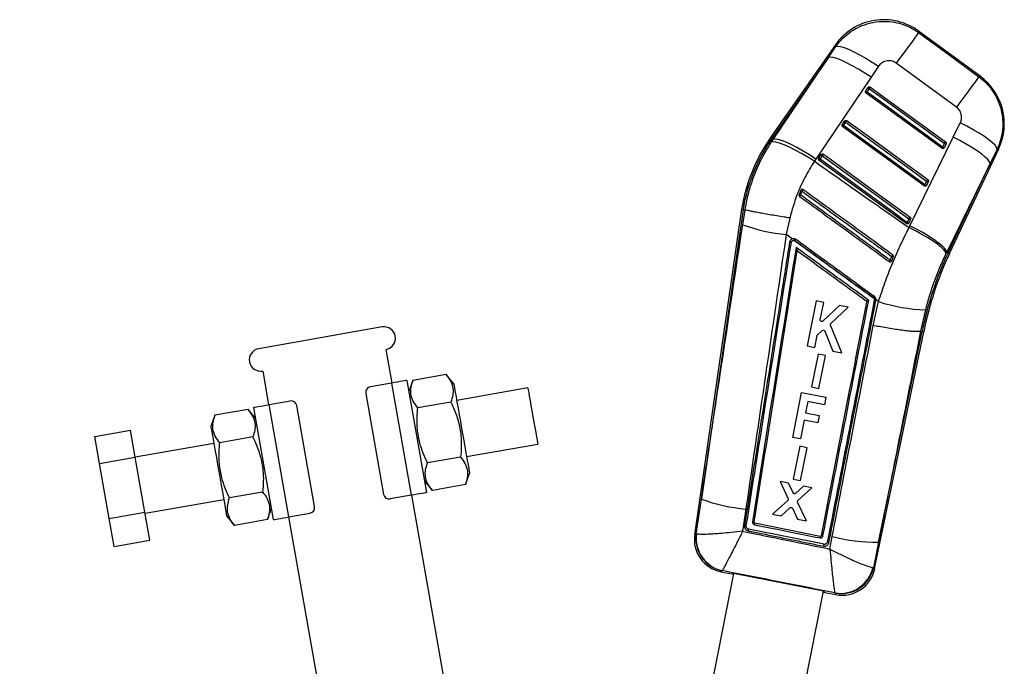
# Model space of a CAD drawing. Extents: x 28 to 381, y 14 to 282.
# Tile 6 of 15: x 253 to 322, y 71 to 116. Entities that reach past the tile are written whole.
import ezdxf

# ---------------------------------------------------------------- set-up
doc = ezdxf.new("R2010")
doc.units = 0
doc.layers.get('0').update_dxf_attribs({"linetype": 'CONTINUOUS'})
doc.styles.add('SLDTEXTSTYLE0', font='TXT', dxfattribs={"width": 0.75})
doc.dimstyles.new('SLDDIMSTYLE5', dxfattribs={"dimtxt": 3.5, "dimasz": 3.302, "dimexe": 0, "dimexo": 0.0625, "dimgap": 0.875, "dimtad": 1, "dimdec": 4, "dimlfac": 2.5, "dimzin": 12, "dimtxsty": 'SLDTEXTSTYLE0', "dimsah": 1, "dimcen": 0.09, "dimazin": 3, "dimtfac": 1, "dimtofl": 0, "dimtmove": 0, "dimatfit": 3, "dimtolj": 1, "dimtzin": 12})

# ---------------------------------------------------------------- blocks, each defined once
blk = doc.blocks.new('_D_8')
at = {"color": 179, "linetype": 'CONTINUOUS'}
blk.add_line((279.935, 25.663), (253.273, 25.663), dxfattribs=at)
blk.add_arc((282.003, 25.663), 27.731, 100, 180, dxfattribs=at)
for points in [[(277.188, 52.973), (273.858, 52.702), (274.094, 51.714)], [(254.273, 25.663), (254.975, 28.93), (253.961, 28.99)]]:
    blk.add_solid(points, dxfattribs=at)
at = {"color": 179, "linetype": 'CONTINUOUS', "insert": (254.134, 42.612, 0.04), "char_height": 3.5, "attachment_point": 1, "rotation": 49.98101, "style": 'SLDTEXTSTYLE0'}
blk.add_mtext('80°', dxfattribs=at)

msp = doc.modelspace()

# ---------------------------------------------------------------- linework, layer by layer
at = {"color": 7, "linetype": 'CONTINUOUS'}
for p, q in [((320.736888, 112.513303), (316.405005, 115.684247)), ((310.563669, 114.713639), (306.014745, 108.199566)), ((310.076647, 113.826793), (310.593228, 114.594376)), ((310.076647, 113.826793), (306.103666, 108.13747)), ((306.194012, 108.074385), (310.076647, 113.826793)), ((319.076026, 110.338527), (314.842859, 113.436037)), ((313.589531, 113.209402), (313.071391, 112.443006)), ((313.071391, 112.443006), (309.188409, 106.691163)), ((312.69801, 111.481523), (312.702483, 111.488431)), ((312.702483, 111.488431), (312.864495, 111.720437)), ((312.78967, 111.401337), (312.73081, 111.320448)), ((312.78967, 111.401337), (312.951684, 111.633342)), ((318.040014, 107.455849), (312.73081, 111.320448)), ((311.056413, 109.131252), (311.218426, 109.363258)), ((311.143609, 109.044158), (311.305622, 109.276157)), ((311.05191, 109.124297), (311.056413, 109.131252)), ((316.793663, 104.807716), (311.084743, 108.963275)), ((318.849796, 108.229381), (319.343052, 109.237569)), ((306.060602, 107.87425), (306.194012, 108.074385)), ((306.103666, 108.13747), (306.194012, 108.074385)), ((315.801752, 102.009523), (318.849796, 108.229381)), ((318.098858, 107.536715), (318.040014, 107.455849)), ((318.221528, 107.797354), (318.098858, 107.536715)), ((318.221307, 107.501554), (318.203244, 107.473987)), ((318.343976, 107.762193), (318.221307, 107.501554)), ((318.583834, 100.069582), (322.037769, 107.408184)), ((321.929911, 107.389241), (321.434903, 106.381952)), ((309.188409, 106.691163), (309.091693, 106.544739)), ((309.40582, 106.767088), (309.410344, 106.77408)), ((309.410344, 106.77408), (309.572357, 107.006085)), ((315.547312, 102.159589), (309.438674, 106.606102)), ((309.497544, 106.686973), (309.659557, 106.918978)), ((321.434903, 106.381952), (318.387524, 100.161981)), ((318.485704, 100.11577), (321.434903, 106.381952)), ((316.975189, 105.149221), (316.852519, 104.888582)), ((308.129198, 104.487818), (308.016509, 104.218757)), ((308.141807, 104.510092), (308.129198, 104.487818)), ((316.852519, 104.888582), (316.793663, 104.807716)), ((316.974956, 104.853421), (316.956932, 104.825902)), ((317.097628, 105.114066), (316.974956, 104.853421)), ((303.976861, 103.172403), (300.681429, 80.31547)), ((304.084072, 103.155988), (301.151438, 82.815408)), ((303.976861, 103.172403), (304.084072, 103.155988)), ((304.062358, 102.085638), (304.218629, 103.135353)), ((304.084072, 103.155988), (304.218489, 103.135401)), ((304.218629, 103.135353), (304.218489, 103.135401)), ((307.366799, 102.555394), (307.11418, 101.392531)), ((315.728843, 102.501088), (315.606174, 102.240449)), ((315.851277, 102.465933), (315.728605, 102.205294)), ((315.728605, 102.205294), (315.710607, 102.177798)), ((315.741188, 101.885122), (315.801752, 102.009523)), ((307.536923, 101.085531), (307.11418, 101.392531)), ((307.681738, 100.980365), (307.729492, 100.956428)), ((307.889255, 100.262749), (307.889186, 100.262314)), ((318.387524, 100.161981), (318.333939, 100.052488)), ((318.485704, 100.11577), (318.387524, 100.161981)), ((314.504278, 99.52445), (314.523772, 99.55607)), ((313.237751, 96.949219), (313.260561, 96.929127)), ((309.208572, 96.738171), (308.581028, 93.571663)), ((309.747443, 96.631491), (309.208572, 96.738171)), ((309.506434, 95.41533), (309.747443, 96.631491)), ((310.846517, 96.413898), (309.69131, 95.313558)), ((310.254921, 95.158708), (311.461477, 96.29215)), ((311.461477, 96.29215), (310.846517, 96.413898)), ((313.229829, 95.00671), (313.599232, 96.683156)), ((313.415182, 96.754366), (313.420362, 96.813065)), ((313.599232, 96.683156), (313.420362, 96.813065)), ((316.887802, 96.104604), (316.55677, 94.615957)), ((278.729461, 94.908541), (270.063153, 93.380436)), ((311.0248, 93.087819), (310.228326, 95.03656)), ((309.119937, 93.464964), (309.284385, 94.294816)), ((309.317719, 94.354325), (309.643458, 94.654855)), ((309.821801, 94.614461), (310.384958, 93.214503)), ((313.324827, 77.913934), (316.775725, 94.571587)), ((313.605184, 79.801866), (316.669429, 94.593128)), ((316.55677, 94.615957), (316.556543, 94.615897)), ((316.669429, 94.593128), (316.55677, 94.615957)), ((316.669429, 94.593128), (316.775725, 94.571587)), ((308.581028, 93.571663), (309.119937, 93.464964)), ((279.424054, 90.969312), (279.007299, 93.332848)), ((309.347751, 92.999613), (308.89142, 90.696978)), ((309.862966, 92.897609), (309.347751, 92.999613)), ((309.406668, 90.594962), (309.862966, 92.897609)), ((310.384958, 93.214503), (311.0248, 93.087819)), ((270.34099, 91.804746), (270.757745, 89.441207)), ((283.21941, 91.563374), (280.893581, 91.153267)), ((283.758254, 90.921205), (283.21941, 91.563374)), ((279.384662, 90.962365), (277.90745, 90.701893)), ((279.384662, 90.962365), (280.773847, 83.083904)), ((280.46795, 91.153377), (281.857136, 83.274916)), ((280.893581, 91.153267), (280.606869, 90.365532)), ((288.969455, 90.621569), (283.966631, 89.739436)), ((308.89142, 90.696978), (309.406668, 90.594962)), ((277.582986, 90.238511), (278.833253, 83.147895)), ((307.570304, 87.145665), (308.197548, 90.312263)), ((308.197548, 90.312263), (309.901664, 89.97471)), ((309.901664, 89.97471), (309.795949, 89.441013)), ((271.103035, 81.378677), (269.713849, 89.257139)), ((270.797138, 89.448154), (272.27435, 89.708626)), ((272.186324, 81.569689), (270.797138, 89.448154)), ((273.987998, 82.293546), (272.737733, 89.384162)), ((283.56028, 89.630204), (281.234451, 89.2201)), ((308.630733, 89.67182), (308.474557, 88.883373)), ((309.795949, 89.441013), (308.630733, 89.67182)), ((266.988096, 88.701355), (266.701383, 87.91362)), ((269.313924, 89.111462), (266.988096, 88.701355)), ((269.852768, 88.469293), (269.313924, 89.111462)), ((308.474557, 88.883373), (309.43356, 88.693413)), ((309.43356, 88.693413), (309.329173, 88.166427)), ((308.37017, 88.356387), (308.109206, 87.038919)), ((309.329173, 88.166427), (308.37017, 88.356387)), ((258.539361, 87.211179), (261.060468, 87.65572)), ((258.871475, 85.327673), (258.539361, 87.211179)), ((261.392582, 85.77221), (261.060468, 87.65572)), ((269.654794, 87.178293), (267.328966, 86.768186)), ((308.109206, 87.038919), (307.570304, 87.145665)), ((266.909761, 86.731851), (261.394838, 85.759419)), ((284.661224, 85.800206), (289.664047, 86.682337)), ((308.06533, 86.52541), (307.609001, 84.222743)), ((308.580546, 86.423406), (308.06533, 86.52541)), ((258.871475, 85.327673), (261.392582, 85.77221)), ((262.074247, 81.906295), (261.392582, 85.77221)), ((284.24202, 85.763868), (281.916191, 85.353762)), ((308.124253, 84.120726), (308.580546, 86.423406)), ((259.553141, 81.461754), (258.871475, 85.327673)), ((284.582889, 83.830699), (284.869602, 84.618437)), ((281.718217, 84.062761), (282.257061, 83.420592)), ((284.582889, 83.830699), (282.257061, 83.420592)), ((307.273361, 83.929813), (306.681891, 84.046915)), ((306.681891, 84.046915), (307.241477, 82.844484)), ((307.59728, 83.252856), (307.273361, 83.929813)), ((307.609001, 84.222743), (308.124253, 84.120726)), ((308.329326, 83.720743), (307.771239, 83.217919)), ((308.908652, 83.606046), (308.329326, 83.720743)), ((270.336534, 83.311957), (268.010706, 82.90185)), ((280.773847, 83.083904), (279.296635, 82.823431)), ((285.154444, 58.470654), (280.813239, 83.090847)), ((307.938533, 82.719004), (308.908652, 83.606046)), ((262.08943, 81.82019), (267.604354, 82.792619)), ((300.782597, 80.380872), (301.151438, 82.815408)), ((307.215353, 82.715898), (306.154904, 81.758228)), ((308.535144, 81.286949), (307.913471, 82.590219)), ((259.553141, 81.461754), (262.074247, 81.906295)), ((262.423799, 79.923889), (262.074247, 81.906295)), ((267.812732, 81.610849), (268.351575, 80.968681)), ((270.677404, 81.378787), (270.964116, 82.166522)), ((272.186324, 81.569689), (273.663534, 81.830162)), ((304.279663, 82.115879), (304.054053, 80.559048)), ((306.154904, 81.758228), (306.757638, 81.63889)), ((306.757638, 81.63889), (307.378955, 82.207012)), ((307.554512, 82.171932), (307.908598, 81.411004)), ((259.902692, 79.479348), (259.553141, 81.461754)), ((270.677404, 81.378787), (268.351575, 80.968681)), ((272.146932, 81.562745), (277.877321, 49.064089)), ((304.860765, 81.192061), (304.860735, 81.19187)), ((309.505999, 80.200898), (304.904208, 81.129917)), ((307.908598, 81.411004), (308.535144, 81.286949)), ((300.782597, 80.380872), (300.807032, 80.370033)), ((309.773004, 79.640582), (304.459085, 80.711993)), ((309.570474, 80.244451), (309.568328, 80.236634)), ((259.902692, 79.479348), (262.423799, 79.923889)), ((310.113405, 79.743457), (310.116907, 79.759219)), ((310.183159, 79.305237), (310.350926, 80.181855)), ((313.605184, 79.801866), (313.25095, 78.015735)), ((300.253614, 61.544071), (303.431334, 77.586603)), ((302.522283, 77.715137), (303.289216, 77.563223)), ((302.625738, 77.793058), (302.617587, 77.788824)), ((309.724866, 76.339972), (303.415859, 77.589667)), ((313.206885, 78.011545), (313.25095, 78.015735)), ((309.709356, 76.343044), (307.204372, 63.696784)), ((309.831865, 76.267248), (310.609082, 76.113295)), ((310.544066, 76.220971), (310.533759, 76.231605))]:
    msp.add_line(p, q, dxfattribs=at)
at = {"color": 8, "linetype": 'CONTINUOUS'}
msp.add_line((306.103666, 108.13747), (306.014745, 108.199566), dxfattribs=at)
at = {"color": 7, "linetype": 'CONTINUOUS', "flags": 128}
for points in [[(316.413927, 115.581184), (316.364727, 115.514159), (316.265103, 115.378248), (316.117752, 115.177118), (315.926656, 114.916223), (315.696988, 114.602607), (315.43496, 114.244765), (315.147659, 113.85237), (314.842859, 113.436037)], [(316.413927, 115.581184), (318.547282, 114.019507), (320.646489, 112.482828)], [(310.593228, 114.594376), (310.719729, 114.623356), (310.91584, 114.600503), (311.17616, 114.526432), (311.493522, 114.403188), (311.859185, 114.234173), (312.263081, 114.024025), (312.694085, 113.778549), (313.140333, 113.504487), (313.589531, 113.209402)], [(313.071391, 112.443006), (312.623823, 112.736302), (312.17914, 113.008797), (311.749479, 113.253057), (311.346567, 113.462406), (310.981402, 113.631141), (310.663952, 113.754648), (310.402881, 113.829559), (310.205315, 113.853824), (310.076647, 113.826793)], [(320.646489, 112.482828), (320.597294, 112.415814), (320.497704, 112.279951), (320.350412, 112.078911), (320.159397, 111.818123), (319.929827, 111.50465), (319.667909, 111.14695), (319.380719, 110.75471), (319.076026, 110.338527)], [(318.098858, 107.536715), (317.90191, 107.680076), (317.114118, 108.25352), (313.962946, 110.547298), (312.78967, 111.401337)], [(312.951684, 111.633342), (312.965545, 111.652386), (312.979365, 111.671376), (312.992627, 111.689591), (313.004831, 111.706352), (313.015515, 111.721027), (313.02428, 111.733067), (313.030795, 111.742007), (313.034812, 111.747521)], [(312.951684, 111.633342), (313.148633, 111.489981), (313.936425, 110.916537), (317.087594, 108.622759), (318.221528, 107.797354)], [(313.034812, 111.747521), (313.231761, 111.60416), (314.019555, 111.030721), (317.170733, 108.736956), (318.30467, 107.911557)], [(311.305622, 109.276157), (311.319483, 109.295201), (311.333303, 109.314191), (311.346565, 109.332406), (311.358768, 109.349173), (311.369452, 109.363848), (311.378216, 109.375882), (311.384729, 109.384829), (311.388746, 109.390348)], [(311.305622, 109.276157), (311.50257, 109.132796), (312.290362, 108.559358), (315.441537, 106.26558), (316.975189, 105.149221)], [(311.388746, 109.390348), (311.585695, 109.246987), (312.373489, 108.673542), (315.524668, 106.379777), (317.058322, 105.263424)], [(311.084743, 108.963275), (311.085823, 108.964759), (311.089033, 108.96917), (311.094275, 108.976376), (311.101392, 108.986151), (311.110167, 108.998209), (311.12034, 109.012186), (311.1316, 109.02766), (311.143609, 109.044158)], [(316.852519, 104.888582), (316.655571, 105.031943), (315.867776, 105.605387), (312.716604, 107.899159), (311.143609, 109.044158)], [(321.929911, 107.389241), (321.894014, 107.508582), (321.782252, 107.660943), (321.597559, 107.842326), (321.344772, 108.04798), (321.030525, 108.272516), (320.66305, 108.510041), (320.251987, 108.754325), (319.808108, 108.998972), (319.343052, 109.237569)], [(309.091693, 106.544739), (308.637351, 106.829959), (308.186101, 107.09449), (307.750316, 107.331079), (307.341947, 107.533234), (306.97219, 107.695424), (306.651183, 107.813185), (306.38773, 107.883304), (306.189053, 107.903844), (306.060602, 107.87425)], [(309.188409, 106.691163), (308.74089, 106.9844), (308.296263, 107.256823), (307.86666, 107.501006), (307.463806, 107.710284), (307.098691, 107.878941), (306.781282, 108.002382), (306.520237, 108.077234), (306.322685, 108.101451), (306.194012, 108.074385)], [(318.221528, 107.797354), (318.235389, 107.816398), (318.249208, 107.835388), (318.262473, 107.853603), (318.274677, 107.87037), (318.285364, 107.885045), (318.294132, 107.897085), (318.30065, 107.906031), (318.30467, 107.911557)], [(321.434903, 106.381952), (321.395761, 106.50236), (321.281699, 106.655383), (321.095676, 106.837052), (320.842514, 107.042652), (320.528782, 107.266861), (320.162618, 107.503849), (319.753519, 107.747483), (319.312093, 107.991439), (318.849796, 108.229381)], [(309.497544, 106.686973), (309.485536, 106.670475), (309.474276, 106.655007), (309.464103, 106.641036), (309.455326, 106.628978), (309.448208, 106.619197), (309.442966, 106.611997), (309.439755, 106.607586), (309.438674, 106.606102)], [(315.606174, 102.240449), (315.409225, 102.38381), (314.621431, 102.957254), (311.470256, 105.25102), (309.497544, 106.686973)], [(309.742677, 107.033169), (309.738662, 107.02765), (309.73215, 107.018709), (309.723386, 107.006669), (309.712704, 106.991988), (309.700501, 106.975227), (309.687239, 106.957006), (309.673418, 106.938022), (309.659557, 106.918978)], [(309.659557, 106.918978), (309.856506, 106.775617), (310.644299, 106.202173), (313.795474, 103.908407), (315.728843, 102.501088)], [(309.742677, 107.033169), (309.939626, 106.889808), (310.727422, 106.316369), (313.878602, 104.022604), (315.811971, 102.615291)], [(316.975189, 105.149221), (316.98905, 105.168265), (317.002869, 105.187249), (317.016131, 105.20547), (317.028335, 105.222237), (317.039022, 105.236911), (317.047787, 105.248952), (317.054302, 105.257904), (317.058322, 105.263424)], [(315.811971, 102.615291), (315.807954, 102.609771), (315.801439, 102.600825), (315.792677, 102.588778), (315.78199, 102.574104), (315.769789, 102.557337), (315.756527, 102.539116), (315.742705, 102.520132), (315.728843, 102.501088)], [(315.606174, 102.240449), (315.594167, 102.22395), (315.582907, 102.208489), (315.572736, 102.194512), (315.563962, 102.18246), (315.556845, 102.172684), (315.551603, 102.165478), (315.548393, 102.161073), (315.547312, 102.159589)], [(318.333939, 100.052488), (318.294174, 100.172525), (318.179396, 100.324768), (317.992577, 100.50528), (317.73856, 100.709372), (317.423928, 100.931763), (317.056835, 101.166689), (316.646788, 101.408064), (316.20442, 101.64963), (315.741188, 101.885122)], [(318.387524, 100.161981), (318.348357, 100.282377), (318.234253, 100.435394), (318.048165, 100.617075), (317.794928, 100.822693), (317.481107, 101.04692), (317.114848, 101.283931), (316.70565, 101.527589), (316.264135, 101.771563), (315.801752, 102.009523)], [(280.46795, 91.153377), (280.447135, 91.149708), (280.38549, 91.138836), (280.285383, 91.121185), (280.150663, 91.097432), (279.986505, 91.068485), (279.799218, 91.035461), (279.596001, 90.99963), (279.384662, 90.962365)], [(283.758254, 90.921205), (283.765095, 90.882405), (283.78545, 90.766966), (283.818819, 90.577724), (283.864378, 90.319344), (283.921007, 89.998185), (283.987311, 89.622158), (284.061657, 89.20052), (284.142215, 88.743651), (284.227001, 88.262805), (284.313928, 87.769821), (284.400854, 87.276837), (284.48564, 86.795988), (284.566199, 86.339122), (284.640545, 85.917484), (284.706849, 85.541454), (284.763478, 85.220298), (284.809037, 84.961918), (284.842405, 84.772676), (284.862761, 84.657234), (284.869602, 84.618437)], [(288.969455, 90.621569), (288.974522, 90.592834), (288.993425, 90.485626), (289.025566, 90.303346), (289.069628, 90.05346), (289.123807, 89.746195), (289.185885, 89.394134), (289.253321, 89.011684), (289.323354, 88.614508), (289.393116, 88.218867), (289.459752, 87.840956), (289.520534, 87.496245), (289.572972, 87.19885), (289.614921, 86.960947)], [(269.713849, 89.257139), (269.734665, 89.26081), (269.796311, 89.271679), (269.896417, 89.289331), (270.031138, 89.313087), (270.195295, 89.342031), (270.382582, 89.375055), (270.585799, 89.410889), (270.797138, 89.448154)], [(266.701383, 87.91362), (266.708225, 87.874821), (266.72858, 87.759378), (266.761948, 87.570139), (266.807507, 87.311759), (266.864136, 86.990601), (266.93044, 86.614573), (267.004787, 86.192932), (267.085345, 85.736066), (267.170131, 85.25522), (267.257057, 84.762233), (267.343985, 84.269249), (267.428771, 83.788404), (267.509328, 83.331534), (267.583674, 82.909897), (267.649979, 82.533869), (267.706608, 82.21271), (267.752166, 81.95433), (267.785535, 81.765088), (267.805891, 81.649649), (267.812732, 81.610849)], [(289.614921, 86.960947), (289.644663, 86.792272), (289.66098, 86.699733), (289.664047, 86.682337)], [(281.857136, 83.274916), (281.836321, 83.271244), (281.774675, 83.260375), (281.674569, 83.242723), (281.539848, 83.218968), (281.37569, 83.190024), (281.188404, 83.157), (280.985186, 83.121168), (280.773847, 83.083904)], [(271.103035, 81.378677), (271.123851, 81.382349), (271.185495, 81.393218), (271.285603, 81.41087), (271.420323, 81.434625), (271.584481, 81.463569), (271.771767, 81.496593), (271.974984, 81.532424), (272.186324, 81.569689)]]:
    msp.add_lwpolyline(points, dxfattribs=at)
at = {"color": 8, "linetype": 'CONTINUOUS', "flags": 128}
for points in [[(316.405005, 115.684247), (316.40603, 115.672415), (316.413927, 115.581184)], [(310.593228, 114.594376), (310.567081, 114.69987), (310.563669, 114.713639)], [(320.646489, 112.482828), (320.726875, 112.50993), (320.736888, 112.513303)], [(322.037769, 107.408184), (322.025866, 107.406097), (321.929911, 107.389241)], [(318.485704, 100.11577), (318.52862, 100.09557), (318.559289, 100.081134), (318.577698, 100.072473), (318.583834, 100.069582)], [(300.681429, 80.31547), (300.692518, 80.322638), (300.782597, 80.380872)], [(302.617587, 77.788824), (302.53273, 77.723214), (302.522283, 77.715137)], [(313.25095, 78.015735), (313.316724, 77.925101), (313.324827, 77.913934)], [(310.609082, 76.113295), (310.601951, 76.125106), (310.544066, 76.220971)]]:
    msp.add_lwpolyline(points, dxfattribs=at)
at = {"color": 7, "linetype": 'CONTINUOUS'}
for centre, radius, start, end in [((313.958945, 112.34264), 4.1412, 53.57128951, 145.21957655), ((318.290828, 109.171696), 4.1412, 334.62065309, 53.99335492), ((312.875313, 111.574258), 0.192967, 206.40873455, 243.65201098), ((313.037322, 111.806263), 0.192965, 206.40917506, 243.65352893), ((311.39128, 109.449105), 0.192998, 206.41122219, 243.65147751), ((311.229236, 109.21708), 0.192961, 206.41012704, 243.65649368), ((316.005028, 101.223127), 12.185093, 145.072528, 170.79649235), ((316.005028, 101.223127), 12.076637, 145.072528, 170.79022316), ((318.21797, 107.720729), 0.219201, 237.08520555, 270.87229656), ((318.340639, 107.981366), 0.219198, 237.08500948, 270.87249262), ((309.58321, 106.859932), 0.193011, 206.41082792, 243.65088841), ((309.745204, 107.091917), 0.192985, 206.40824132, 243.65347501), ((317.094257, 105.333122), 0.219081, 237.07858097, 270.88185493), ((308.387276, 104.855356), 0.449097, 234.92418353, 250.28321156), ((325.103921, 92.201326), 20.835991, 143.69655507, 144.05377202), ((316.971627, 105.072584), 0.219189, 237.08433173, 270.87021071), ((308.308667, 104.701443), 0.564218, 238.81450937, 251.03238645), ((319.092663, 96.155808), 13.582214, 143.85058852, 144.3358523), ((315.847922, 102.685025), 0.219118, 237.08153999, 270.87741616), ((308.210942, 113.286992), 11.944919, 249.67715828, 264.73177791), ((315.725239, 102.42434), 0.219072, 237.0779346, 270.88028162), ((306.587143, 101.344882), 1.153694, 341.58142882, 347.13672524), ((312.623654, 97.427498), 6.033752, 143.14829352, 144.20655042), ((307.372576, 100.410362), 0.451697, 77.08351966, 93.15029079), ((323.287706, 93.10483), 11.001103, 143.82137779, 144.42471509), ((314.702406, 100.218998), 0.686574, 244.59242416, 254.91909621), ((327.876244, 90.185786), 16.494542, 143.62816301, 144.07681431), ((314.75752, 100.350812), 0.542929, 243.92682098, 257.04156444), ((340.069037, 89.957506), 23.854363, 154.79583065, 168.79440523), ((340.069037, 89.957506), 23.745907, 154.79583065, 168.79583065), ((317.370939, 93.973561), 5.092916, 143.00275725, 144.24827546), ((314.106723, 96.066736), 1.208183, 129.18827919, 134.45580034), ((313.262941, 96.438114), 0.350988, 64.29417826, 83.67208687), ((317.345802, 108.34355), 12.247512, 252.18740725, 267.85690542), ((278.86838, 94.120695), 0.8, 280, 100), ((270.202072, 92.592591), 0.8, 100, 280), ((277.976909, 90.307969), 0.4, 100, 190), ((272.343809, 89.314702), 0.4, 10, 100), ((279.227176, 83.217353), 0.4, 190, 280), ((305.429539, 94.602333), 12.539288, 250.0514757, 264.73847643), ((273.594076, 82.224086), 0.4, 280, 10), ((300.771461, 81.876738), 4.199683, 348.22359501, 349.75672753), ((302.971945, 79.985231), 2.3142, 171.5345392, 259.05630399), ((303.085009, 80.065273), 2.323941, 172.19492316, 258.39676553), ((303.117772, 80.070578), 2.330063, 172.61604542, 257.80921519), ((313.33241, 91.590686), 11.791975, 255.35436207, 271.32548991), ((310.932715, 78.529678), 2.332447, 260.15136067, 347.16515754), ((310.978525, 78.504374), 2.324368, 259.22721358, 347.8644954), ((311.058744, 78.38339), 2.3142, 258.56988604, 348.52124821)]:
    msp.add_arc(centre, radius, start, end, dxfattribs=at)
for centre, major_axis, start_param, end_param in [((309.071149, 105.472889), (5.78313, 27.909425), 3.141928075, 3.201772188), ((315.125826, 104.273573), (5.292761, 28.006557), 3.08141312, 3.141257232)]:
    msp.add_ellipse(centre, major_axis=major_axis, ratio=0.069924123, start_param=start_param, end_param=end_param, dxfattribs=at)
for points, knots in [([(310.593228, 114.594376), (310.601953, 114.60674), (310.75083, 114.817734), (311.080599, 115.199428), (311.644816, 115.663317), (312.28056, 116.018306), (313.02428, 116.280205), (313.792558, 116.387913), (314.54778, 116.34761), (315.209929, 116.201646), (315.844803, 115.953308), (316.224219, 115.705226), (316.413927, 115.581184)], [0, 0, 0, 0, 0.006912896, 0.117964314, 0.229014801, 0.338921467, 0.448826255, 0.587594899, 0.690334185, 0.793072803, 0.896536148, 1, 1, 1, 1]), ([(314.842859, 113.436037), (314.842396, 113.436375), (314.763692, 113.493839), (314.586283, 113.582853), (314.324335, 113.616782), (314.060424, 113.576196), (313.798205, 113.458276), (313.660289, 113.29379), (313.589531, 113.209402)], [0, 0, 0, 0, 0.00120334, 0.204636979, 0.408048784, 0.546680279, 0.767427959, 1, 1, 1, 1]), ([(320.646489, 112.482828), (320.841436, 112.322707), (321.211245, 112.018962), (321.645039, 111.459579), (321.991151, 110.839992), (322.224011, 110.160256), (322.3342, 109.444829), (322.323201, 108.74229), (322.198795, 108.04469), (322.019539, 107.607725), (321.929911, 107.389241)], [0, 0, 0, 0, 0.1328490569, 0.2520117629, 0.3711752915, 0.5063240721, 0.6288594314, 0.7513946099, 0.875696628, 1, 1, 1, 1]), ([(312.73081, 111.320448), (312.720646, 111.329474), (312.700319, 111.347525), (312.683179, 111.385337), (312.678663, 111.426024), (312.685869, 111.459044), (312.695163, 111.476252), (312.69801, 111.481523)], [0, 0, 0, 0, 0.223190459, 0.446326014, 0.671073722, 0.89924343, 1, 1, 1, 1]), ([(312.864495, 111.720437), (312.871344, 111.728737), (312.886777, 111.74744), (312.920684, 111.766096), (312.961074, 111.77335), (313.001436, 111.767555), (313.024011, 111.754004), (313.034812, 111.747521)], [0, 0, 0, 0, 0.169236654, 0.381319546, 0.593390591, 0.805463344, 1, 1, 1, 1]), ([(319.343052, 109.237569), (319.344229, 109.239997), (319.388761, 109.331791), (319.445907, 109.529587), (319.431263, 109.789476), (319.35044, 110.029227), (319.235542, 110.207716), (319.118142, 110.30399), (319.076026, 110.338527)], [0, 0, 0, 0, 0.0066603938, 0.2518118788, 0.4971838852, 0.6319874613, 0.8679799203, 1, 1, 1, 1]), ([(311.218426, 109.363258), (311.22526, 109.371545), (311.240674, 109.390237), (311.274557, 109.40889), (311.314941, 109.416174), (311.355326, 109.410389), (311.377925, 109.396837), (311.388746, 109.390348)], [0, 0, 0, 0, 0.1689234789, 0.3809917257, 0.5930710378, 0.8051530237, 1, 1, 1, 1]), ([(311.084743, 108.963275), (311.074579, 108.972301), (311.054252, 108.990353), (311.037111, 109.028162), (311.032596, 109.068847), (311.0398, 109.101844), (311.049075, 109.119041), (311.05191, 109.124297)], [0, 0, 0, 0, 0.223267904, 0.446485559, 0.671279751, 0.89953071, 1, 1, 1, 1]), ([(318.30467, 107.911557), (318.305584, 107.910878), (318.317439, 107.902073), (318.337139, 107.880759), (318.353852, 107.842807), (318.35707, 107.801681), (318.349921, 107.774841), (318.344095, 107.762446), (318.343976, 107.762193)], [0, 0, 0, 0, 0.020356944, 0.263990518, 0.50763491, 0.751273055, 0.994939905, 1, 1, 1, 1]), ([(304.218489, 103.135401), (304.280936, 103.466536), (304.406304, 104.131323), (304.749086, 105.270536), (305.262116, 106.548763), (305.792846, 107.429774), (306.060602, 107.87425)], [0, 0, 0, 0, 0.1969325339, 0.3953627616, 0.6949567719, 1, 1, 1, 1]), ([(318.203244, 107.473987), (318.193086, 107.464492), (318.172767, 107.445498), (318.132329, 107.431973), (318.090474, 107.432028), (318.059234, 107.442898), (318.043961, 107.453189), (318.040014, 107.455849)], [0, 0, 0, 0, 0.232195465, 0.464456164, 0.69459759, 0.921057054, 1, 1, 1, 1]), ([(309.091693, 106.544739), (308.862215, 106.169844), (308.39975, 105.414323), (307.793339, 104.080829), (307.519152, 103.100254), (307.366799, 102.555394)], [0, 0, 0, 0, 0.304423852, 0.613500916, 1, 1, 1, 1]), ([(309.091693, 106.544739), (310.021783, 105.891309), (312.23641, 104.335432), (314.454589, 102.784627), (315.741188, 101.885122)], [0, 0, 0, 0, 0.41997534, 1, 1, 1, 1]), ([(309.438674, 106.606102), (309.42851, 106.615128), (309.408183, 106.63318), (309.391042, 106.670989), (309.386526, 106.711675), (309.393731, 106.744656), (309.402994, 106.761843), (309.40582, 106.767088)], [0, 0, 0, 0, 0.223319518, 0.446589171, 0.671437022, 0.899743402, 1, 1, 1, 1]), ([(309.572357, 107.006085), (309.579182, 107.01436), (309.594586, 107.03304), (309.628446, 107.051708), (309.66883, 107.059001), (309.709232, 107.053226), (309.731844, 107.039666), (309.742677, 107.033169)], [0, 0, 0, 0, 0.168690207, 0.380768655, 0.592849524, 0.804927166, 1, 1, 1, 1]), ([(317.058322, 105.263424), (317.059219, 105.262758), (317.071065, 105.253976), (317.090757, 105.232679), (317.107483, 105.194736), (317.110731, 105.153608), (317.103573, 105.126756), (317.097755, 105.114336), (317.097628, 105.114066)], [0, 0, 0, 0, 0.019967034, 0.263630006, 0.507286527, 0.750942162, 0.994584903, 1, 1, 1, 1]), ([(308.125277, 104.16786), (308.147709, 104.223011), (308.183747, 104.311616), (308.221506, 104.399432), (308.235763, 104.432589)], [0, 0, 0, 0, 0.622435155, 1, 1, 1, 1]), ([(308.312348, 104.537517), (308.301186, 104.544152), (308.278211, 104.55781), (308.237252, 104.563054), (308.196696, 104.555077), (308.16344, 104.536105), (308.148256, 104.517847), (308.141807, 104.510092)], [0, 0, 0, 0, 0.201754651, 0.415290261, 0.628826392, 0.842352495, 1, 1, 1, 1]), ([(308.235763, 104.432589), (308.301433, 104.384829), (308.629779, 104.146034), (310.008833, 103.143086), (311.716409, 101.901232), (313.482444, 100.616883), (314.197763, 100.096674), (314.518893, 99.863136)], [0, 0, 0, 0, 0.031355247, 0.15677593, 0.658459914, 0.846671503, 1, 1, 1, 1]), ([(314.59508, 99.967432), (314.529623, 100.015044), (314.201502, 100.253712), (312.822751, 101.256638), (310.793954, 102.732374), (309.027831, 104.017068), (308.312348, 104.537517)], [0, 0, 0, 0, 0.031255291, 0.156675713, 0.658356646, 1, 1, 1, 1]), ([(316.956932, 104.825902), (316.946779, 104.8164), (316.926471, 104.797395), (316.886039, 104.783851), (316.844186, 104.783893), (316.812917, 104.794743), (316.797627, 104.805045), (316.793663, 104.807716)], [0, 0, 0, 0, 0.232117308, 0.464303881, 0.694353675, 0.920757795, 1, 1, 1, 1]), ([(308.016509, 104.218757), (308.012624, 104.205538), (308.004855, 104.179098), (308.010811, 104.137573), (308.028273, 104.100582), (308.048218, 104.083098), (308.057814, 104.074686)], [0, 0, 0, 0, 0.254749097, 0.509522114, 0.764036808, 1, 1, 1, 1]), ([(308.057814, 104.074686), (309.104832, 103.313063), (311.19887, 101.789816), (313.292916, 100.266582), (314.339939, 99.504965)], [0, 0, 0, 0, 0.499999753, 1, 1, 1, 1]), ([(314.407829, 99.598831), (314.342158, 99.646588), (314.013805, 99.885374), (312.634738, 100.888303), (310.927755, 102.129701), (309.16193, 103.413932), (308.446814, 103.934015), (308.125277, 104.16786)], [0, 0, 0, 0, 0.03135803, 0.156790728, 0.658520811, 0.84646079, 1, 1, 1, 1]), ([(307.366799, 102.555394), (307.348351, 102.558305), (307.217115, 102.579015), (306.906183, 102.628671), (306.442517, 102.704536), (305.94006, 102.789385), (305.480292, 102.869895), (305.074493, 102.944021), (304.73606, 103.009461), (304.473931, 103.064428), (304.290405, 103.108247), (304.242555, 103.126318), (304.218629, 103.135353)], [0, 0, 0, 0, 0.0117320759, 0.0834603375, 0.1980319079, 0.3126035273, 0.4271713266, 0.5417391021, 0.6563043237, 0.7708693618, 0.8854347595, 1, 1, 1, 1]), ([(315.811971, 102.615291), (315.822263, 102.606162), (315.842847, 102.587904), (315.860168, 102.549738), (315.864647, 102.508888), (315.858016, 102.480679), (315.851859, 102.467205), (315.851277, 102.465933)], [0, 0, 0, 0, 0.243644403, 0.487308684, 0.730974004, 0.974610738, 1, 1, 1, 1]), ([(301.151438, 82.815408), (301.437658, 84.710989), (302.407612, 91.134814), (303.378186, 97.557909), (304.062358, 102.085638)], [0, 0, 0, 0, 0.2950860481, 1, 1, 1, 1]), ([(313.599232, 96.683156), (313.744092, 97.124266), (314.033807, 98.006467), (314.545565, 99.319274), (315.109164, 100.620255), (315.530514, 101.463502), (315.741188, 101.885122)], [0, 0, 0, 0, 0.2468892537, 0.493768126, 0.7468864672, 1, 1, 1, 1]), ([(315.710607, 102.177798), (315.700458, 102.168296), (315.680155, 102.149288), (315.63973, 102.135722), (315.597876, 102.135755), (315.56659, 102.146599), (315.551288, 102.15691), (315.547312, 102.159589)], [0, 0, 0, 0, 0.2320456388, 0.4641805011, 0.6941938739, 0.9205244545, 1, 1, 1, 1]), ([(307.11418, 101.392531), (306.443651, 96.863733), (305.49247, 90.439381), (304.555981, 84.012252), (304.279663, 82.115879)], [0, 0, 0, 0, 0.7049425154, 1, 1, 1, 1]), ([(307.39666, 100.981098), (307.380316, 100.953306), (307.358066, 100.915471), (307.349916, 100.872723), (307.347752, 100.861376)], [0, 0, 0, 0, 0.734564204, 1, 1, 1, 1]), ([(307.536923, 101.085531), (307.532262, 101.083859), (307.497697, 101.071456), (307.445324, 101.040316), (307.410879, 100.998401), (307.39666, 100.981098)], [0, 0, 0, 0, 0.083844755, 0.621808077, 1, 1, 1, 1]), ([(307.473544, 100.85063), (307.478689, 100.869734), (307.488621, 100.906614), (307.526033, 100.950435), (307.573184, 100.978921), (307.627864, 100.991318), (307.66378, 100.984016), (307.681738, 100.980365)], [0, 0, 0, 0, 0.212415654, 0.410045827, 0.607016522, 0.803505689, 1, 1, 1, 1]), ([(307.795503, 101.046216), (307.767931, 101.06234), (307.712789, 101.094587), (307.619975, 101.106026), (307.563021, 101.091972), (307.536923, 101.085531)], [0, 0, 0, 0, 0.3514049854, 0.7028008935, 1, 1, 1, 1]), ([(313.260561, 96.929127), (311.770278, 98.011348), (309.910675, 99.361763), (308.05106, 100.712172), (307.681738, 100.980365)], [0, 0, 0, 0, 0.801398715, 1, 1, 1, 1]), ([(313.303408, 97.038358), (312.385418, 97.706324), (310.549439, 99.042256), (308.713481, 100.378229), (307.795503, 101.046216)], [0, 0, 0, 0, 0.500000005, 1, 1, 1, 1]), ([(307.347752, 100.861376), (307.335043, 100.781427), (307.271498, 100.381681), (307.004615, 98.702741), (305.962129, 92.143076), (304.971674, 85.902381), (304.184269, 80.941066)], [0, 0, 0, 0, 0.012041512, 0.060207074, 0.252870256, 1, 1, 1, 1]), ([(304.307093, 80.93085), (304.834613, 84.251049), (305.889649, 90.891422), (306.94558, 97.530902), (307.473544, 100.85063)], [0, 0, 0, 0, 0.5000018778, 1, 1, 1, 1]), ([(307.805674, 100.485992), (307.289348, 97.239401), (306.268074, 90.817769), (305.247641, 84.39543), (304.74311, 81.220039)], [0, 0, 0, 0, 0.505570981, 1, 1, 1, 1]), ([(307.729492, 100.956428), (308.647526, 100.288542), (310.483593, 98.952773), (312.319699, 97.61707), (313.237751, 96.949219)], [0, 0, 0, 0, 0.500000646, 1, 1, 1, 1]), ([(307.805674, 100.485992), (307.805864, 100.485533), (307.817832, 100.456588), (307.840489, 100.400868), (307.866942, 100.332441), (307.882206, 100.289601), (307.888678, 100.268846), (307.889078, 100.264616), (307.889255, 100.262749)], [0, 0, 0, 0, 0.005320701, 0.335582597, 0.640500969, 0.809010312, 0.915691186, 1, 1, 1, 1]), ([(312.90679, 96.774935), (312.073131, 97.381402), (310.372743, 98.618394), (308.672387, 99.85544), (307.805674, 100.485992)], [0, 0, 0, 0, 0.490275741, 1, 1, 1, 1]), ([(304.860735, 81.19187), (305.368176, 84.389605), (306.376982, 90.746787), (307.387146, 97.103233), (307.889186, 100.262314)], [0, 0, 0, 0, 0.503011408, 1, 1, 1, 1]), ([(307.889186, 100.262314), (307.891111, 100.260913), (308.155676, 100.068428), (309.47069, 99.11146), (311.094627, 97.929885), (312.45591, 96.939379), (312.766677, 96.713257)], [0, 0, 0, 0, 0.001184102, 0.16271883, 0.808857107, 1, 1, 1, 1]), ([(314.518893, 99.863136), (314.497594, 99.812447), (314.460583, 99.724367), (314.42355, 99.636241), (314.407829, 99.598831)], [0, 0, 0, 0, 0.575487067, 1, 1, 1, 1]), ([(314.523772, 99.55607), (314.555014, 99.630169), (314.592356, 99.718736), (314.629675, 99.807251), (314.635772, 99.82171)], [0, 0, 0, 0, 0.836642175, 1, 1, 1, 1]), ([(314.635772, 99.82171), (314.636383, 99.823212), (314.642119, 99.837313), (314.647607, 99.866341), (314.641407, 99.907312), (314.623285, 99.943025), (314.603993, 99.959719), (314.59508, 99.967432)], [0, 0, 0, 0, 0.029951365, 0.281312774, 0.532713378, 0.784087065, 1, 1, 1, 1]), ([(318.333939, 100.052488), (318.189024, 99.743289), (317.899191, 99.124887), (317.51468, 98.147492), (317.168944, 97.139844), (316.981519, 96.449695), (316.887802, 96.104604)], [0, 0, 0, 0, 0.245833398, 0.4916721, 0.745823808, 1, 1, 1, 1]), ([(314.339939, 99.504965), (314.351797, 99.498002), (314.375512, 99.484076), (314.41734, 99.479587), (314.457803, 99.488325), (314.486944, 99.505837), (314.500259, 99.520135), (314.504278, 99.52445)], [0, 0, 0, 0, 0.225499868, 0.450992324, 0.676589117, 0.90239312, 1, 1, 1, 1]), ([(313.260561, 96.929127), (313.269684, 96.917676), (313.29021, 96.891913), (313.306665, 96.841665), (313.303306, 96.805197), (313.301626, 96.786964)], [0, 0, 0, 0, 0.2857305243, 0.6428754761, 1, 1, 1, 1]), ([(313.420362, 96.813065), (313.416672, 96.844837), (313.409291, 96.908384), (313.363987, 96.986781), (313.321544, 97.022917), (313.303408, 97.038358)], [0, 0, 0, 0, 0.364130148, 0.728285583, 1, 1, 1, 1]), ([(312.766677, 96.713257), (312.762593, 96.692232), (312.696798, 96.353508), (312.384212, 94.743982), (311.322235, 89.275151), (310.323112, 84.124459), (309.570474, 80.244451)], [0, 0, 0, 0, 0.003829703, 0.061699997, 0.293180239, 1, 1, 1, 1]), ([(309.693112, 80.231186), (310.225389, 82.972159), (311.296211, 88.486376), (312.36784, 94.001324), (312.90679, 96.774935)], [0, 0, 0, 0, 0.497073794, 1, 1, 1, 1]), ([(313.301626, 96.786964), (312.751207, 93.954348), (311.650386, 88.289198), (310.550425, 82.625021), (310.000453, 79.792973)], [0, 0, 0, 0, 0.500007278, 1, 1, 1, 1]), ([(310.116932, 79.759344), (310.666256, 82.591617), (311.764907, 88.256172), (312.86509, 93.921631), (313.415182, 96.754366)], [0, 0, 0, 0, 0.49999917, 1, 1, 1, 1]), ([(312.90679, 96.774935), (312.906332, 96.774757), (312.903249, 96.773553), (312.884666, 96.766258), (312.852959, 96.753484), (312.815712, 96.737739), (312.788594, 96.725531), (312.771227, 96.716941), (312.768126, 96.71443), (312.766677, 96.713257)], [0, 0, 0, 0, 0.007100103, 0.047798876, 0.287836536, 0.495433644, 0.676736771, 0.84898217, 1, 1, 1, 1]), ([(309.564351, 95.295435), (309.553881, 95.302193), (309.532941, 95.315709), (309.512439, 95.347637), (309.502744, 95.382178), (309.505276, 95.404925), (309.506434, 95.41533)], [0, 0, 0, 0, 0.259863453, 0.519710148, 0.780321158, 1, 1, 1, 1]), ([(309.69131, 95.313558), (309.681397, 95.305838), (309.661569, 95.290398), (309.62433, 95.281551), (309.590692, 95.283906), (309.571809, 95.292171), (309.564351, 95.295435)], [0, 0, 0, 0, 0.274355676, 0.548773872, 0.821766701, 1, 1, 1, 1]), ([(310.228326, 95.03656), (310.22477, 95.048548), (310.21766, 95.072522), (310.222959, 95.110249), (310.236779, 95.139535), (310.250129, 95.153643), (310.254921, 95.158708)], [0, 0, 0, 0, 0.280335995, 0.560621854, 0.842285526, 1, 1, 1, 1]), ([(310.350926, 80.181855), (310.787635, 82.450058), (311.739269, 87.392716), (312.706477, 92.33335), (313.229829, 95.00671)], [0, 0, 0, 0, 0.4589034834, 1, 1, 1, 1]), ([(316.556543, 94.615897), (316.528944, 94.605507), (316.473746, 94.584727), (316.280462, 94.577285), (316.009907, 94.588246), (315.664622, 94.61822), (315.253781, 94.666661), (314.790877, 94.731617), (314.287286, 94.811843), (313.787844, 94.899455), (313.431958, 94.966839), (313.256262, 95.001496), (313.229829, 95.00671)], [0, 0, 0, 0, 0.111332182, 0.222664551, 0.333996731, 0.44532887, 0.556661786, 0.667994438, 0.779328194, 0.890661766, 0.983550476, 1, 1, 1, 1]), ([(309.284385, 94.294816), (309.287894, 94.306886), (309.294428, 94.329358), (309.310349, 94.346425), (309.317719, 94.354325)], [0, 0, 0, 0, 0.537121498, 1, 1, 1, 1]), ([(309.643458, 94.654855), (309.65365, 94.662408), (309.674036, 94.677515), (309.711816, 94.685535), (309.747927, 94.682211), (309.768356, 94.671631), (309.777576, 94.666856)], [0, 0, 0, 0, 0.262206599, 0.524485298, 0.785378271, 1, 1, 1, 1]), ([(309.777576, 94.666856), (309.787726, 94.659213), (309.806517, 94.645063), (309.816988, 94.624102), (309.821803, 94.614464)], [0, 0, 0, 0, 0.540175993, 1, 1, 1, 1]), ([(316.556543, 94.615897), (316.023414, 91.941238), (315.039065, 87.002857), (314.055873, 82.065239), (313.605184, 79.801866)], [0, 0, 0, 0, 0.541606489, 1, 1, 1, 1]), ([(283.21941, 91.563374), (283.335374, 91.41082), (283.569816, 91.102404), (283.722319, 90.611084), (283.713263, 90.114113), (283.611585, 89.792489), (283.56028, 89.630204)], [0, 0, 0, 0, 0.264604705, 0.534947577, 0.765343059, 1, 1, 1, 1]), ([(281.234451, 89.2201), (281.118488, 89.372654), (280.884046, 89.68107), (280.731542, 90.17239), (280.740598, 90.669362), (280.842276, 90.990983), (280.893581, 91.153267)], [0, 0, 0, 0, 0.264604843, 0.534947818, 0.765343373, 1, 1, 1, 1]), ([(281.916191, 85.353762), (281.810551, 85.581518), (281.598291, 86.039144), (281.338594, 86.837911), (281.179578, 87.757645), (281.175028, 88.584966), (281.22069, 89.073019), (281.234451, 89.2201)], [0, 0, 0, 0, 0.188963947, 0.379682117, 0.630820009, 0.888742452, 1, 1, 1, 1]), ([(283.56028, 89.630204), (283.623517, 89.496698), (283.829698, 89.061406), (284.109615, 88.28313), (284.276452, 87.367121), (284.306401, 86.519221), (284.263558, 86.016573), (284.24202, 85.763868)], [0, 0, 0, 0, 0.111257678, 0.362750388, 0.620315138, 0.809114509, 1, 1, 1, 1]), ([(267.328966, 86.768186), (267.213002, 86.920741), (266.978561, 87.229159), (266.826056, 87.720479), (266.835113, 88.217446), (266.936791, 88.53907), (266.988096, 88.701355)], [0, 0, 0, 0, 0.26460508, 0.534947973, 0.765343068, 1, 1, 1, 1]), ([(269.313924, 89.111462), (269.429888, 88.958907), (269.664329, 88.650488), (269.816834, 88.159173), (269.807777, 87.662201), (269.706099, 87.340578), (269.654794, 87.178293)], [0, 0, 0, 0, 0.264605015, 0.534947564, 0.765343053, 1, 1, 1, 1]), ([(269.654794, 87.178293), (269.718032, 87.044786), (269.924214, 86.609494), (270.204128, 85.831217), (270.370966, 84.915208), (270.400916, 84.067309), (270.358073, 83.564661), (270.336534, 83.311957)], [0, 0, 0, 0, 0.111257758, 0.362751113, 0.620315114, 0.809115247, 1, 1, 1, 1]), ([(268.010706, 82.90185), (267.905066, 83.129606), (267.692804, 83.587232), (267.43311, 84.385999), (267.274091, 85.305731), (267.269541, 86.133051), (267.315205, 86.621104), (267.328966, 86.768186)], [0, 0, 0, 0, 0.188964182, 0.37968239, 0.630819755, 0.888742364, 1, 1, 1, 1]), ([(284.24202, 85.763868), (284.357983, 85.611313), (284.592425, 85.302895), (284.744928, 84.811579), (284.735872, 84.314607), (284.634194, 83.992984), (284.582889, 83.830699)], [0, 0, 0, 0, 0.264605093, 0.534947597, 0.765343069, 1, 1, 1, 1]), ([(282.257061, 83.420592), (282.141097, 83.573147), (281.906655, 83.881565), (281.754152, 84.372885), (281.763208, 84.869853), (281.864886, 85.191476), (281.916191, 85.353762)], [0, 0, 0, 0, 0.264605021, 0.534947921, 0.765343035, 1, 1, 1, 1]), ([(270.336534, 83.311957), (270.452498, 83.159402), (270.68694, 82.850984), (270.839441, 82.359664), (270.830388, 81.862696), (270.728709, 81.541073), (270.677404, 81.378787)], [0, 0, 0, 0, 0.264605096, 0.534947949, 0.765343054, 1, 1, 1, 1]), ([(307.657513, 83.197617), (307.646206, 83.203342), (307.623591, 83.214791), (307.605501, 83.237072), (307.598494, 83.250525), (307.59728, 83.252856)], [0, 0, 0, 0, 0.452573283, 0.905137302, 1, 1, 1, 1]), ([(307.771237, 83.217922), (307.760796, 83.21054), (307.739912, 83.195776), (307.701582, 83.18842), (307.673685, 83.191858), (307.659648, 83.196857), (307.657513, 83.197617)], [0, 0, 0, 0, 0.315069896, 0.630199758, 0.943755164, 1, 1, 1, 1]), ([(268.351575, 80.968681), (268.235611, 81.121236), (268.001169, 81.429654), (267.848667, 81.92097), (267.857721, 82.417942), (267.9594, 82.739565), (268.010706, 82.90185)], [0, 0, 0, 0, 0.264605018, 0.534947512, 0.765342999, 1, 1, 1, 1]), ([(307.241477, 82.844484), (307.245606, 82.832654), (307.253864, 82.808998), (307.250334, 82.77101), (307.236969, 82.738683), (307.221855, 82.722752), (307.215354, 82.715898)], [0, 0, 0, 0, 0.265850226, 0.531649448, 0.7985249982, 1, 1, 1, 1]), ([(307.913471, 82.590219), (307.909233, 82.601976), (307.900759, 82.625489), (307.9039, 82.663412), (307.916955, 82.695919), (307.932006, 82.712021), (307.938533, 82.719004)], [0, 0, 0, 0, 0.265081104, 0.530123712, 0.796217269, 1, 1, 1, 1]), ([(307.378955, 82.207012), (307.389156, 82.214511), (307.409559, 82.22951), (307.44733, 82.23743), (307.479128, 82.234302), (307.49642, 82.226992), (307.502167, 82.224562)], [0, 0, 0, 0, 0.286442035, 0.572959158, 0.858077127, 1, 1, 1, 1]), ([(307.502167, 82.224562), (307.513136, 82.218003), (307.535064, 82.204889), (307.548031, 82.182914), (307.554512, 82.171932)], [0, 0, 0, 0, 0.500210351, 1, 1, 1, 1]), ([(304.184249, 80.940959), (304.1822, 80.905378), (304.178103, 80.834261), (304.217364, 80.732592), (304.285499, 80.649935), (304.36287, 80.602036), (304.414637, 80.58859), (304.432234, 80.584019)], [0, 0, 0, 0, 0.2220785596, 0.4438859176, 0.6651382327, 0.8861683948, 1, 1, 1, 1]), ([(304.307106, 80.93096), (304.291211, 80.93332), (304.259419, 80.93804), (304.218902, 80.94223), (304.190589, 80.94359), (304.186341, 80.941827), (304.184249, 80.940959)], [0, 0, 0, 0, 0.251894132, 0.503797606, 0.755696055, 1, 1, 1, 1]), ([(304.459083, 80.71199), (304.445166, 80.715816), (304.410337, 80.725389), (304.361718, 80.759165), (304.322567, 80.811896), (304.302869, 80.87218), (304.30576, 80.912361), (304.30709, 80.93085)], [0, 0, 0, 0, 0.147096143, 0.368111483, 0.589472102, 0.811103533, 1, 1, 1, 1]), ([(304.74311, 81.220039), (304.74205, 81.209739), (304.738965, 81.17976), (304.749158, 81.129634), (304.779381, 81.07778), (304.825257, 81.037297), (304.863541, 81.025521), (304.882747, 81.019613)], [0, 0, 0, 0, 0.115656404, 0.336588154, 0.557292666, 0.777900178, 1, 1, 1, 1]), ([(304.860765, 81.192061), (304.859165, 81.193535), (304.855965, 81.196482), (304.828958, 81.203846), (304.78997, 81.212188), (304.75873, 81.217422), (304.74311, 81.220039)], [0, 0, 0, 0, 0.2500010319, 0.499998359, 0.7499999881, 1, 1, 1, 1]), ([(304.904208, 81.129917), (304.89825, 81.13176), (304.886334, 81.135447), (304.87204, 81.148064), (304.862621, 81.164238), (304.85952, 81.179683), (304.860433, 81.188835), (304.860735, 81.19187)], [0, 0, 0, 0, 0.222745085, 0.445500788, 0.667995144, 0.889891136, 1, 1, 1, 1]), ([(304.882747, 81.019616), (304.962343, 81.003565), (305.360323, 80.923312), (306.895035, 80.613846), (308.350148, 80.320477), (309.486877, 80.091297)], [0, 0, 0, 0, 0.051863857, 0.259319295, 1, 1, 1, 1]), ([(304.054053, 80.559048), (304.051594, 80.558759), (303.787514, 80.527709), (303.27405, 80.471363), (302.605552, 80.409446), (302.055121, 80.36816), (301.520739, 80.338784), (301.027424, 80.32975), (300.879853, 80.356723), (300.807032, 80.370033)], [0, 0, 0, 0, 0.001591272, 0.170879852, 0.331878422, 0.459851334, 0.587799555, 0.796594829, 1, 1, 1, 1]), ([(304.054053, 80.559048), (304.052949, 80.556838), (303.934364, 80.319559), (303.70442, 79.86151), (303.406823, 79.274013), (303.16328, 78.797902), (302.928488, 78.344059), (302.714513, 77.93926), (302.655071, 77.841366), (302.625738, 77.793058)], [0, 0, 0, 0, 0.001591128, 0.170881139, 0.331879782, 0.459852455, 0.587800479, 0.796595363, 1, 1, 1, 1]), ([(304.054053, 80.559048), (305.080789, 80.349667), (307.124088, 79.932979), (309.166859, 79.513789), (310.183159, 79.305237)], [0, 0, 0, 0, 0.502489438, 1, 1, 1, 1]), ([(304.458891, 80.712032), (304.457237, 80.703822), (304.453928, 80.687403), (304.449041, 80.663331), (304.444469, 80.640963), (304.440402, 80.621214), (304.437005, 80.604904), (304.434437, 80.592817), (304.432962, 80.5861), (304.432575, 80.584567), (304.432428, 80.583983)], [0, 0, 0, 0, 0.131340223, 0.262681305, 0.394018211, 0.525364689, 0.65671087, 0.788051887, 0.919393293, 1, 1, 1, 1]), ([(304.432428, 80.583983), (304.512026, 80.56794), (304.910017, 80.487724), (306.681509, 80.130554), (308.373255, 79.788746), (309.746641, 79.511261)], [0, 0, 0, 0, 0.0449321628, 0.2246606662, 1, 1, 1, 1]), ([(309.486881, 80.091318), (309.50682, 80.089616), (309.546701, 80.086211), (309.604441, 80.106481), (309.652045, 80.143247), (309.681702, 80.187765), (309.689932, 80.219085), (309.693112, 80.231186)], [0, 0, 0, 0, 0.215727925, 0.431473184, 0.647456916, 0.86377739, 1, 1, 1, 1]), ([(309.568328, 80.236634), (309.56697, 80.233405), (309.563222, 80.224488), (309.552592, 80.212207), (309.536405, 80.202682), (309.520019, 80.199211), (309.50992, 80.200431), (309.506001, 80.200904)], [0, 0, 0, 0, 0.1348374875, 0.3723451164, 0.6101802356, 0.8487204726, 1, 1, 1, 1]), ([(309.693112, 80.231186), (309.677312, 80.234112), (309.645713, 80.239964), (309.605324, 80.245338), (309.57702, 80.247319), (309.572632, 80.245397), (309.570474, 80.244451)], [0, 0, 0, 0, 0.252012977, 0.504025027, 0.756036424, 1, 1, 1, 1]), ([(309.506001, 80.200904), (309.505845, 80.199273), (309.505534, 80.196009), (309.501296, 80.171096), (309.494926, 80.135206), (309.48956, 80.105934), (309.486877, 80.091297)], [0, 0, 0, 0, 0.249999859, 0.499999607, 0.749994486, 1, 1, 1, 1]), ([(309.746643, 79.511264), (309.782065, 79.507794), (309.852905, 79.500854), (309.955979, 79.535646), (310.041393, 79.599971), (310.092505, 79.675031), (310.108104, 79.7261), (310.113405, 79.743457)], [0, 0, 0, 0, 0.221366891, 0.44269765, 0.664110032, 0.885840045, 1, 1, 1, 1]), ([(309.746658, 79.511258), (309.746794, 79.511834), (309.747173, 79.513442), (309.748604, 79.520101), (309.751166, 79.532356), (309.754566, 79.548878), (309.758636, 79.568863), (309.763203, 79.591475), (309.768079, 79.615777), (309.771362, 79.632314), (309.773004, 79.640582)], [0, 0, 0, 0, 0.0737996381, 0.2061156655, 0.3384274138, 0.4707483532, 0.6030596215, 0.7353745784, 0.8676876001, 1, 1, 1, 1]), ([(310.000453, 79.792973), (309.995652, 79.775874), (309.984977, 79.737853), (309.947024, 79.688104), (309.892778, 79.651265), (309.831687, 79.634019), (309.791541, 79.638511), (309.773006, 79.640585)], [0, 0, 0, 0, 0.1751768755, 0.3895111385, 0.6033645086, 0.8168769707, 1, 1, 1, 1]), ([(310.116919, 79.759282), (310.115408, 79.761003), (310.112387, 79.764447), (310.08571, 79.773275), (310.047049, 79.783385), (310.015993, 79.789819), (310.000465, 79.793036)], [0, 0, 0, 0, 0.249999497, 0.499995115, 0.749998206, 1, 1, 1, 1]), ([(310.183159, 79.305237), (310.18536, 79.304103), (310.430399, 79.177785), (310.909039, 78.937407), (311.536418, 78.638887), (312.054708, 78.406489), (312.526478, 78.209473), (312.970014, 78.046247), (313.125653, 78.023446), (313.206885, 78.011545)], [0, 0, 0, 0, 0.001604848, 0.17868129, 0.346563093, 0.479530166, 0.612466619, 0.797738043, 1, 1, 1, 1]), ([(310.183159, 79.305237), (310.18337, 79.302779), (310.206874, 79.028986), (310.254273, 78.501456), (310.320138, 77.829132), (310.377801, 77.290073), (310.433609, 76.816108), (310.49111, 76.395807), (310.519134, 76.287914), (310.533759, 76.231605)], [0, 0, 0, 0, 0.001604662, 0.17868705, 0.346568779, 0.479538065, 0.61247695, 0.797748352, 1, 1, 1, 1]), ([(310.533759, 76.231605), (309.214847, 76.491898), (306.578812, 77.012132), (303.942833, 77.532867), (302.625738, 77.793058)], [0, 0, 0, 0, 0.500339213, 1, 1, 1, 1])]:
    msp.add_open_spline(points, degree=3, knots=knots, dxfattribs=at)

# ---------------------------------------------------------------- dimensions: what is measured, and where the dimension line sits
at = {"color": 179, "linetype": 'CONTINUOUS'}
dim = msp.add_angular_dim_2l(base=(260.760477, 43.488398), line1=((277.877321, 49.064089), (270.34099, 91.804745)), line2=((280.934528, 25.663389), (292.934528, 25.663389)), dimstyle='SLDDIMSTYLE5', dxfattribs=at)
dim.commit()
dim.dimension.update_dxf_attribs({"geometry": '_D_8', "text_midpoint": (260.766385, 43.495436), "dimtype": 162})

doc.saveas('drawing.dxf')
